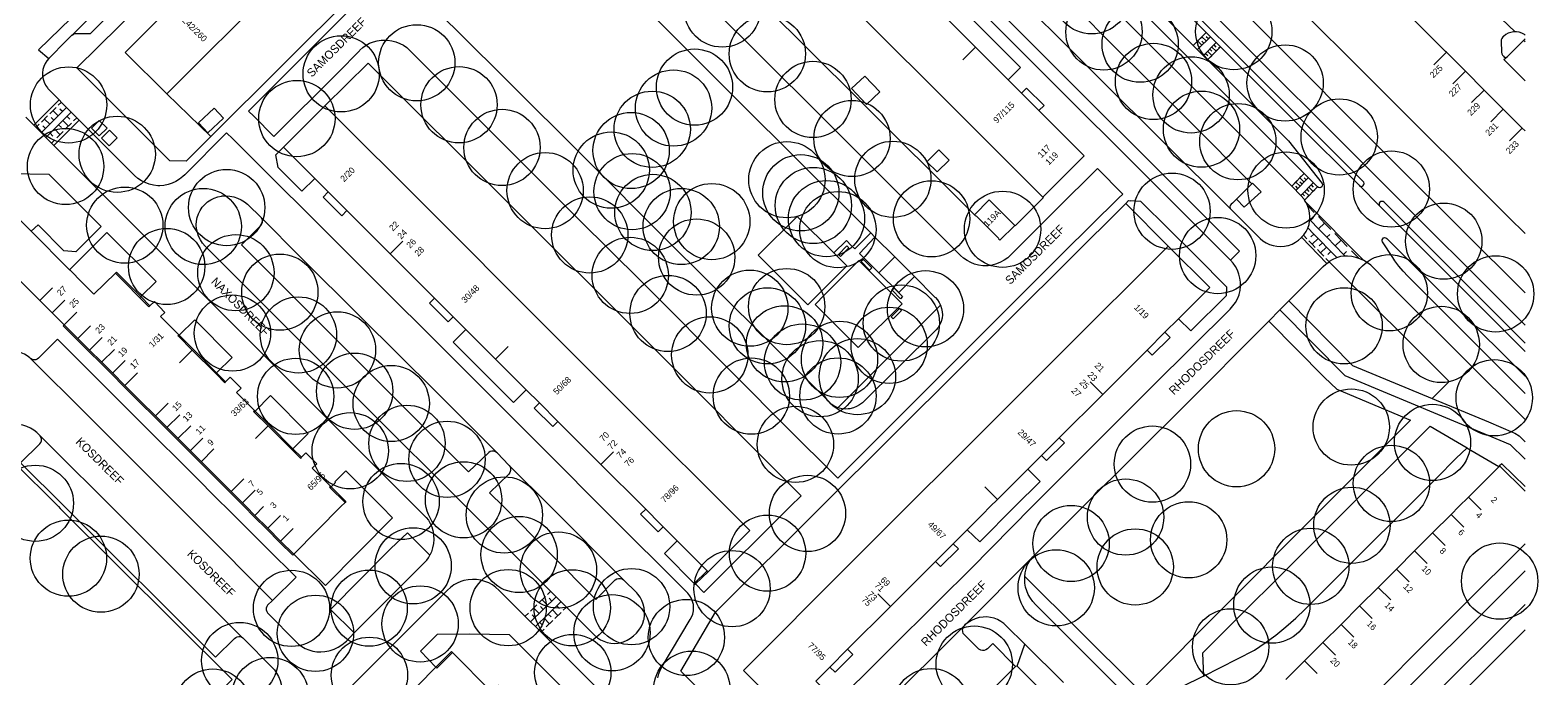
# Model space of a CAD drawing. Header units: metres. Extents: x 134994 to 136506, y 457393 to 459006.
# Tile 166 of 171: x 136249 to 136502, y 458572 to 458680. Entities that reach past the tile are written whole.
import ezdxf
from ezdxf.enums import TextEntityAlignment as Align

# ---------------------------------------------------------------- set-up
doc = ezdxf.new("R2010")
doc.units = ezdxf.units.M
for name, color, linetype, lineweight in [('B-WE-GR-BOOM-S', 250, 'Continuous', 13), ('B-WE-KG_BEBOUWING', 251, 'Continuous', 20), ('B-WE-KG_BEBOUWING TUSSENMUUR', 251, 'Continuous', 5), ('B-WE-KG_HUISNR', 251, 'Continuous', 5), ('B-WE-KG_ONDERGROND_REST', 251, 'Continuous', 5), ('B-WE-KG_STRAATNAAM', 251, 'Continuous', 5)]:
    doc.layers.add(name, color=color, linetype=linetype, lineweight=lineweight)
doc.styles.add('Styledgn000', font='dgn000.shx')

# ---------------------------------------------------------------- blocks, each defined once
blk = doc.blocks.new('SGR-BOOM_02')
blk.add_circle((0, 0), 6.4)

msp = doc.modelspace()

# ---------------------------------------------------------------- linework, layer by layer
at = {"layer": 'B-WE-KG_BEBOUWING', "flags": 128}
for points in [[(136325.68, 458722.84), (136318.79, 458729.74), (136318.72, 458729.81), (136308.59, 458719.68), (136305.81, 458716.9), (136305.62, 458716.71), (136300.79, 458711.88), (136295.77, 458706.87), (136293.41, 458704.5), (136290.44, 458701.53), (136283.11, 458694.21), (136275.67, 458686.77), (136272.7, 458683.8), (136270.4, 458681.5), (136265.16, 458676.26), (136272.12, 458669.3), (136290.07, 458687.25), (136307.75, 458704.92)], [(136362.8, 458589.21), (136362.94, 458589.07), (136369.91, 458596), (136365.92, 458600), (136351.88, 458614.04), (136334.21, 458631.72), (136316.53, 458649.41), (136298.66, 458667.28), (136291.7, 458660.34), (136296.93, 458655.09), (136299.2, 458652.82), (136302.32, 458649.7), (136309.59, 458642.43), (136317.02, 458635), (136320.14, 458631.88), (136322.29, 458629.74), (136327.27, 458624.75), (136332.4, 458619.62), (136334.62, 458617.4), (136337.75, 458614.27), (136344.94, 458607.08), (136352.02, 458600), (136355.42, 458596.59), (136354.58, 458595.76), (136351.61, 458598.72), (136352.46, 458599.58), (136351.61, 458598.72), (136354.58, 458595.76), (136355.42, 458596.59), (136357.74, 458594.27)], [(136414.38, 458647.2), (136410.11, 458651.48), (136407.62, 458649), (136407.85, 458648.78), (136407.9, 458648.83), (136411.72, 458645), (136411.67, 458644.95), (136411.89, 458644.72)]]:
    msp.add_lwpolyline(points, close=True, dxfattribs=at)
for points in [[(136435.84, 458709.97), (136478.19, 458667.63), (136481.38, 458664.45), (136484.52, 458661.3), (136487.74, 458658.09), (136490.92, 458654.9), (136494.11, 458651.72), (136497.29, 458648.54), (136500, 458645.83)], [(136403.05, 458681.9), (136407.79, 458677.15), (136413.28, 458671.65), (136415.51, 458669.42), (136418.44, 458666.5), (136426.05, 458658.88), (136419.07, 458651.93), (136400.84, 458670.17), (136383.16, 458687.85)], [(136500, 458663.08), (136499.53, 458663.55), (136496.35, 458666.73), (136493.13, 458669.94), (136489.98, 458673.09), (136486.8, 458676.27), (136486.67, 458676.4), (136481.21, 458681.85)], [(136391.72, 458669.61), (136389.49, 458667.51), (136387, 458670.17), (136389.23, 458672.27), (136391.72, 458669.61)], [(136277.44, 458664.42), (136280.05, 458666.88), (136281.61, 458665.23), (136278.99, 458662.78), (136277.44, 458664.42)], [(136401.39, 458656.18), (136399.65, 458657.88), (136401.62, 458659.89), (136403.36, 458658.18), (136401.39, 458656.18)], [(136380.99, 458570.69), (136383.38, 458573.08), (136384.23, 458572.22), (136387.2, 458575.2), (136386.34, 458576.05), (136387.2, 458575.2), (136384.23, 458572.22), (136383.38, 458573.08), (136386.34, 458576.05), (136393.53, 458583.24), (136401.09, 458590.8), (136401.94, 458589.95), (136404.92, 458592.92), (136404.05, 458593.77), (136404.92, 458592.92), (136401.94, 458589.95), (136401.09, 458590.8), (136404.05, 458593.77), (136406.39, 458596.1), (136408.95, 458598.67), (136410.28, 458600), (136411.47, 458601.19), (136416.58, 458606.29), (136418.88, 458608.59), (136421.86, 458611.57), (136429.15, 458618.85), (136436.6, 458626.29), (136439.58, 458629.27), (136441.87, 458631.55), (136447.11, 458636.78), (136440.14, 458643.75), (136422.19, 458625.82), (136404.51, 458608.16), (136396.35, 458600), (136386.56, 458590.21), (136368.88, 458572.51), (136375.86, 458565.55)], [(136269.28, 458633.72), (136267.76, 458635.25), (136263.67, 458639.36), (136263.51, 458639.21), (136269.12, 458633.57), (136269.28, 458633.72), (136270.03, 458634.43), (136271.79, 458632.6), (136271.08, 458631.91), (136274.13, 458628.85), (136273.97, 458628.7), (136274.06, 458628.61), (136276.38, 458626.29), (136280.32, 458622.33), (136281.84, 458620.81), (136281.99, 458620.97), (136282.76, 458621.74), (136284.58, 458619.9), (136283.8, 458619.15), (136286.82, 458616.15), (136286.66, 458615.99), (136286.78, 458615.88), (136289.11, 458613.55), (136294.58, 458608.11), (136294.73, 458608.28), (136295.47, 458609.01), (136297.29, 458607.2), (136296.53, 458606.44), (136299.59, 458603.41), (136299.44, 458603.25), (136299.53, 458603.16), (136302.02, 458600.69), (136301.34, 458600), (136293.41, 458592.04), (136293.24, 458591.86), (136291.05, 458594.06), (136288.89, 458596.21), (136286.74, 458598.37), (136285.11, 458600), (136284.65, 458600.46), (136282.74, 458602.37), (136280.35, 458604.76), (136277.72, 458607.39), (136275.89, 458609.23), (136273.83, 458611.28), (136272, 458613.12), (136270.05, 458615.06), (136267.62, 458617.49), (136264.92, 458620.19), (136262.84, 458622.27), (136261.03, 458624.07), (136258.98, 458626.12), (136257.03, 458628.07), (136254.73, 458630.36), (136254.9, 458630.53), (136257.2, 458628.24), (136259.15, 458626.29), (136261.2, 458624.24), (136263.01, 458622.44), (136265.09, 458620.36), (136267.79, 458617.66), (136270.22, 458615.23), (136272.17, 458613.29), (136274.01, 458611.45), (136276.06, 458609.4), (136277.89, 458607.56), (136280.52, 458604.93), (136282.91, 458602.54), (136284.82, 458600.63), (136285.45, 458600), (136286.91, 458598.54), (136289.07, 458596.39), (136291.22, 458594.23), (136293.41, 458592.04)], [(136281.99, 458620.97), (136280.48, 458622.48), (136276.53, 458626.44), (136274.22, 458628.76), (136274.13, 458628.85)], [(136436.6, 458626.29), (136437.45, 458625.44), (136440.43, 458628.42), (136439.58, 458629.27)], [(136334.62, 458617.4), (136333.78, 458616.55), (136336.9, 458613.43), (136337.75, 458614.27)], [(136294.73, 458608.28), (136293.27, 458609.73), (136289.27, 458613.71), (136286.92, 458616.04), (136286.82, 458616.15)], [(136500, 458603.36), (136496.08, 458607.18), (136495.72, 458606.83), (136500, 458602.6)], [(136495.72, 458606.83), (136495.59, 458606.7), (136493.14, 458604.24), (136490.5, 458601.6), (136488.89, 458600), (136487.58, 458598.69), (136484.47, 458595.58), (136481.47, 458592.57), (136478.43, 458589.53), (136475.35, 458586.45), (136472.24, 458583.34), (136469.13, 458580.23), (136466.09, 458577.19), (136463.02, 458574.11), (136459.87, 458570.96)], [(136352.46, 458599.58), (136351.61, 458598.72), (136354.58, 458595.76), (136355.42, 458596.59)], [(136401.09, 458590.8), (136401.94, 458589.95), (136404.92, 458592.92), (136404.05, 458593.77)], [(136326.61, 458568.94), (136320.05, 458575.52), (136317.42, 458572.89), (136317.27, 458573.04), (136314.21, 458569.99)], [(136383.38, 458573.08), (136384.23, 458572.22), (136387.2, 458575.2), (136386.34, 458576.05)]]:
    msp.add_lwpolyline(points, dxfattribs=at)
at = {"layer": 'B-WE-KG_BEBOUWING'}
for points in [[(136415.51, 458669.42), (136416.37, 458670.25), (136419.29, 458667.32), (136418.44, 458666.5)], [(136242.82, 458652.8), (136249.36, 458646.24), (136255.79, 458639.77), (136255.88, 458639.67), (136257.93, 458637.62), (136259.89, 458635.65), (136263.51, 458639.21)], [(136299.2, 458652.82), (136298.34, 458651.96), (136301.46, 458648.84), (136302.32, 458649.7)], [(136254.9, 458630.53), (136252.87, 458632.56), (136250.82, 458634.61), (136246.57, 458638.85)], [(136317.02, 458635), (136316.17, 458634.16), (136319.3, 458631.03), (136320.14, 458631.88)], [(136418.88, 458608.59), (136419.73, 458607.74), (136422.71, 458610.72), (136421.86, 458611.57)], [(136299.59, 458603.41), (136299.68, 458603.32), (136302.18, 458600.85), (136302.02, 458600.69)], [(136420.1, 458513.92), (136462.35, 458556.13), (136465.35, 458559.13), (136468.53, 458562.32), (136471.68, 458565.46), (136474.76, 458568.53), (136477.8, 458571.57), (136480.91, 458574.68), (136484.03, 458577.79), (136487.1, 458580.87), (136490.14, 458583.91), (136493.15, 458586.91), (136496.26, 458590.02), (136499.18, 458592.93), (136500, 458593.76)], [(136317.27, 458573.04), (136319.89, 458575.68), (136320.05, 458575.52)]]:
    msp.add_lwpolyline(points, dxfattribs=at)
at = {"layer": 'B-WE-KG_BEBOUWING TUSSENMUUR'}
for p, q in [((136407.79, 458677.15), (136405.67, 458675.03)), ((136486.8, 458676.27), (136484.68, 458674.14)), ((136489.98, 458673.09), (136487.86, 458670.96)), ((136493.13, 458669.94), (136491.01, 458667.82)), ((136496.35, 458666.73), (136494.23, 458664.6)), ((136499.53, 458663.55), (136497.41, 458661.42)), ((136311.7, 458644.56), (136309.59, 458642.44)), ((136250.82, 458634.61), (136252.94, 458636.73)), ((136252.87, 458632.56), (136254.99, 458634.68)), ((136254.9, 458630.53), (136257.02, 458632.65)), ((136257.2, 458628.23), (136259.32, 458630.36)), ((136259.14, 458626.28), (136261.27, 458628.41)), ((136261.19, 458624.23), (136263.32, 458626.36)), ((136263, 458622.43), (136265.13, 458624.56)), ((136276.38, 458626.29), (136274.26, 458624.16)), ((136329.39, 458626.88), (136327.27, 458624.75)), ((136265.08, 458620.35), (136267.21, 458622.48)), ((136429.15, 458618.85), (136427.03, 458620.97)), ((136270.21, 458615.22), (136272.35, 458617.36)), ((136272.15, 458613.28), (136274.29, 458615.41)), ((136273.99, 458611.44), (136276.13, 458613.57)), ((136289.11, 458613.55), (136287, 458611.43)), ((136276.05, 458609.39), (136278.18, 458611.52)), ((136277.88, 458607.55), (136280.02, 458609.68)), ((136347.06, 458609.2), (136344.95, 458607.08)), ((136282.9, 458602.53), (136285.03, 458604.66)), ((136284.82, 458600.62), (136286.94, 458602.75)), ((136411.47, 458601.19), (136409.35, 458603.31)), ((136286.91, 458598.54), (136288.36, 458600)), ((136492.1, 458600), (136490.5, 458601.6)), ((136492.1, 458600), (136492.63, 458599.47)), ((136289.06, 458596.38), (136291.18, 458598.51)), ((136487.58, 458598.69), (136489.71, 458596.56)), ((136291.22, 458594.23), (136293.34, 458596.35)), ((136484.47, 458595.58), (136486.6, 458593.45)), ((136481.47, 458592.57), (136483.6, 458590.44)), ((136478.43, 458589.53), (136480.56, 458587.4)), ((136393.51, 458583.26), (136391.41, 458585.36)), ((136475.35, 458586.45), (136477.48, 458584.33)), ((136472.24, 458583.34), (136474.37, 458581.22)), ((136469.13, 458580.23), (136471.26, 458578.1)), ((136466.09, 458577.19), (136468.22, 458575.07)), ((136463.02, 458574.11), (136465.14, 458571.99))]:
    msp.add_line(p, q, dxfattribs=at)
at = {"layer": 'B-WE-KG_ONDERGROND_REST'}
for p, q in [((136281.7, 458707.03), (136250.62, 458676.67)), ((136271.92, 458694.88), (136256.25, 458679.16)), ((136428.63, 458690.27), (136462.93, 458655.94)), ((136411.42, 458683.5), (136452.07, 458642.88)), ((136256.25, 458679.16), (136256.21, 458679.12)), ((136444.33, 458677.43), (136446.5, 458679.59)), ((136444.33, 458677.43), (136444.61, 458677.71)), ((136444.79, 458677.89), (136445.34, 458678.43)), ((136445.04, 458676.73), (136447.21, 458678.88)), ((136445.77, 458677.45), (136445.07, 458678.16)), ((136445.52, 458678.61), (136446.06, 458679.15)), ((136446.13, 458677.81), (136445.78, 458678.16)), ((136446.49, 458678.17), (136445.79, 458678.88)), ((136448.18, 458677.91), (136446.04, 458675.73)), ((136446.24, 458679.33), (136446.5, 458679.59)), ((136446.5, 458679.59), (136448.89, 458677.2)), ((136446.86, 458678.53), (136446.5, 458678.88)), ((136495.99, 458678.15), (136496.05, 458676.28)), ((136500, 458678.03), (136499.75, 458678.28)), ((136250.62, 458676.67), (136252.35, 458675.24)), ((136446.74, 458675.02), (136444.33, 458677.43)), ((136445.41, 458677.09), (136445.06, 458677.45)), ((136446.4, 458676.09), (136446.75, 458675.74)), ((136446.74, 458675.02), (136448.89, 458677.2)), ((136446.74, 458676.45), (136447.46, 458675.74)), ((136447.02, 458675.3), (136446.74, 458675.02)), ((136447.09, 458676.8), (136447.45, 458676.45)), ((136447.72, 458676.01), (136447.2, 458675.48)), ((136447.44, 458677.15), (136448.15, 458676.45)), ((136447.79, 458677.51), (136448.14, 458677.16)), ((136448.41, 458676.72), (136447.89, 458676.19)), ((136448.89, 458677.2), (136448.59, 458676.9)), ((136496.42, 458675.07), (136497.01, 458675.53)), ((136254.07, 458668.27), (136249.82, 458664.02)), ((136253.9, 458667.37), (136254.43, 458667.9)), ((136272.12, 458669.3), (136279.53, 458662.16)), ((136251.06, 458662.77), (136255.31, 458667.02)), ((136251.07, 458664.54), (136252.13, 458665.6)), ((136252.48, 458664.19), (136251.6, 458665.07)), ((136256.08, 458666.22), (136251.84, 458661.98)), ((136252.48, 458665.95), (136253.54, 458667.02)), ((136253.19, 458664.89), (136252.74, 458665.34)), ((136253.89, 458665.6), (136253.01, 458666.48)), ((136254.6, 458666.31), (136254.16, 458666.75)), ((136255.38, 458665.51), (136255.84, 458665.04)), ((136257.02, 458665.28), (136256.49, 458664.75)), ((136250.18, 458663.66), (136250.71, 458664.19)), ((136251.77, 458663.48), (136251.33, 458663.92)), ((136252.55, 458662.69), (136253.02, 458662.22)), ((136257.42, 458664.88), (136253.18, 458660.64)), ((136253.26, 458663.4), (136254.19, 458662.46)), ((136254.72, 458662.98), (136253.66, 458661.93)), ((136253.96, 458664.1), (136254.43, 458663.63)), ((136254.67, 458664.81), (136255.61, 458663.87)), ((136256.14, 458664.4), (136255.08, 458663.34)), ((136253.31, 458661.57), (136252.78, 458661.04)), ((136460.85, 458653.78), (136462.93, 458655.94)), ((136461.55, 458653.08), (136463.64, 458655.23)), ((136461.95, 458654.92), (136462.46, 458655.45)), ((136462.92, 458654.49), (136462.21, 458655.19)), ((136462.64, 458655.63), (136462.93, 458655.94)), ((136463.27, 458654.85), (136462.91, 458655.19)), ((136462.93, 458655.94), (136465.18, 458653.69)), ((136454.28, 458654.3), (136451.56, 458651.61)), ((136455.72, 458652.86), (136452.89, 458650.28)), ((136455.72, 458652.86), (136454.28, 458654.3)), ((136460.85, 458653.78), (136461.09, 458654.04)), ((136461.26, 458654.22), (136461.78, 458654.75)), ((136462.24, 458653.79), (136461.52, 458654.48)), ((136461.9, 458653.43), (136461.54, 458653.78)), ((136462.58, 458654.14), (136462.22, 458654.49)), ((136464.48, 458654.39), (136462.37, 458652.26)), ((136462.65, 458652.54), (136463.01, 458652.19)), ((136465.18, 458653.69), (136463, 458651.47)), ((136463.01, 458652.91), (136463.72, 458652.21)), ((136463.37, 458653.27), (136463.73, 458652.92)), ((136463.99, 458652.48), (136463.45, 458651.93)), ((136463.73, 458653.64), (136464.44, 458652.93)), ((136464.09, 458654), (136464.45, 458653.65)), ((136464.71, 458653.21), (136464.17, 458652.66)), ((136465.18, 458653.69), (136464.89, 458653.39)), ((136475.66, 458650.38), (136472.14, 458653.94)), ((136432.99, 458650.91), (136440.14, 458643.75)), ((136452.15, 458648.41), (136450.51, 458650.05)), ((136452.89, 458650.28), (136451.56, 458651.61)), ((136463.27, 458651.75), (136463, 458651.47)), ((136463.22, 458651.14), (136472.94, 458641.32)), ((136463.6, 458650.46), (136464.64, 458649.39)), ((136463.98, 458648.06), (136464.48, 458648.55)), ((136462.51, 458645.21), (136466.75, 458640.84)), ((136463.39, 458644.97), (136462.82, 458645.55)), ((136464.57, 458645.76), (136464.06, 458645.27)), ((136466.75, 458645.21), (136467.25, 458645.7)), ((136386.14, 458644.7), (136384.04, 458642.61)), ((136388.32, 458642.51), (136391.56, 458639.25)), ((136452.07, 458642.88), (136450.57, 458641.38)), ((136465.99, 458644.29), (136465.48, 458643.81)), ((136466.7, 458643.56), (136465.7, 458642.59)), ((136467.41, 458642.83), (136466.91, 458642.34)), ((136468.13, 458643.78), (136469.14, 458644.76)), ((136470.87, 458642.97), (136472.04, 458641.76)), ((136467.12, 458641.12), (136466.58, 458641.67)), ((136457.01, 458631.16), (136458.87, 458633.06)), ((136460.39, 458634.56), (136458.87, 458633.06)), ((136455.89, 458630.01), (136457.01, 458631.16)), ((136263.48, 458618.42), (136253.78, 458628.14)), ((136268.5, 458613.41), (136263.48, 458618.42)), ((136276.24, 458605.68), (136268.5, 458613.41)), ((136490.21, 458609.83), (136488.46, 458608.14)), ((136495.59, 458606.7), (136490.21, 458609.83)), ((136327.52, 458609.06), (136329.51, 458606.98)), ((136336.49, 458600), (136329.51, 458606.98)), ((136485.14, 458604.78), (136488.46, 458608.14)), ((136281.2, 458600.72), (136276.24, 458605.68)), ((136480.36, 458600), (136485.14, 458604.78)), ((136253.95, 458600), (136254.24, 458599.71)), ((136280.28, 458574.71), (136254.97, 458600)), ((136284.66, 458578.12), (136262.76, 458600)), ((136274.12, 458600), (136277.3, 458596.82)), ((136281.92, 458600), (136281.2, 458600.72)), ((136288.95, 458592.99), (136281.92, 458600)), ((136348.76, 458587.73), (136336.49, 458600)), ((136417.33, 458600), (136413.84, 458596.51)), ((136425.85, 458600), (136417.7, 458591.87)), ((136466.27, 458600), (136463.49, 458597.21)), ((136470.54, 458600), (136465.62, 458595.08)), ((136472.02, 458591.66), (136480.36, 458600)), ((136289.84, 458584.25), (136277.3, 458596.82)), ((136417.43, 458591.59), (136417.7, 458591.87)), ((136360.61, 458587.09), (136362.8, 458589.21)), ((136405.88, 458580.01), (136417.43, 458591.59)), ((136362.94, 458589.07), (136360.84, 458587.04)), ((136333.16, 458580.66), (136337.43, 458584.85)), ((136334.56, 458583.86), (136335.63, 458584.91)), ((136336.01, 458583.45), (136335.09, 458584.38)), ((136335.98, 458585.25), (136336.52, 458585.78)), ((136336.72, 458584.15), (136336.26, 458584.61)), ((136393, 458575.62), (136401.65, 458584.22)), ((136332.24, 458581.59), (136332.78, 458582.11)), ((136333.13, 458582.46), (136334.2, 458583.51)), ((136333.87, 458581.36), (136333.41, 458581.82)), ((136334.58, 458582.05), (136333.67, 458582.98)), ((136338.26, 458584.06), (136333.98, 458579.87)), ((136335.29, 458582.75), (136334.84, 458583.22)), ((136336.12, 458581.96), (136336.58, 458581.5)), ((136336.83, 458582.66), (136337.75, 458581.73)), ((136338.28, 458582.25), (136337.21, 458581.21)), ((136337.54, 458583.36), (136338, 458582.89)), ((136339.17, 458583.13), (136338.64, 458582.6)), ((136334.69, 458580.57), (136335.15, 458580.1)), ((136335.43, 458579.46), (136334.89, 458578.93)), ((136335.41, 458581.27), (136336.32, 458580.33)), ((136336.86, 458580.86), (136335.79, 458579.81)), ((136377.54, 458551.78), (136405.88, 458580.01)), ((136422.18, 458501.63), (136500, 458579.32)), ((136414.79, 458573.22), (136416.05, 458576.91)), ((136416.05, 458576.91), (136422.54, 458570.49)), ((136414.53, 458573.15), (136384.43, 458543.04)), ((136414.79, 458573.22), (136414.53, 458573.15)), ((136418.86, 458569.12), (136414.79, 458573.22))]:
    msp.add_line(p, q, dxfattribs=at)
at = {"layer": 'B-WE-KG_ONDERGROND_REST', "flags": 128}
for points in [[(136450.57, 458641.38), (136438.23, 458653.76), (136398.82, 458693.16), (136377.53, 458714.4), (136344.53, 458747.52)], [(136407.62, 458649), (136388.07, 458668.51), (136356.59, 458699.84), (136330.48, 458725.87), (136322.73, 458733.64)], [(136500, 458635.91), (136478.52, 458657.27), (136454.36, 458681.49), (136428.27, 458707.45), (136446.62, 458725.78), (136449.27, 458725.72), (136452.18, 458722.85), (136446.2, 458716.86)], [(136333.36, 458713.98), (136285.8, 458666.41)], [(136500, 458630.47), (136423.99, 458706.42), (136423.97, 458706.45), (136423.85, 458706.61), (136423.81, 458706.8)], [(136285.8, 458666.41), (136286.71, 458665.54), (136290.08, 458662.16), (136300.79, 458672.85), (136304.43, 458676.53), (136304.51, 458676.61), (136305.01, 458677.06), (136305.56, 458677.45), (136306.15, 458677.78), (136306.78, 458678.03), (136307.43, 458678.21), (136308.1, 458678.3), (136308.78, 458678.32), (136309.17, 458678.3), (136309.86, 458678.2), (136310.54, 458678.02), (136311.19, 458677.77), (136311.81, 458677.45), (136312.38, 458677.05), (136312.91, 458676.59), (136333.43, 458656.02), (136341.35, 458648.11), (136351.63, 458637.89), (136367.7, 458621.8), (136375.97, 458613.48), (136384.69, 458604.8), (136397.94, 458618.02), (136415.51, 458635.62), (136422.51, 458642.6), (136431.82, 458651.84), (136432.49, 458652.45), (136428.24, 458656.76), (136421.31, 458649.86), (136413.75, 458642.26), (136413.21, 458641.78), (136412.62, 458641.37), (136411.98, 458641.02), (136411.31, 458640.75), (136410.62, 458640.55), (136409.91, 458640.42), (136409.7, 458640.42), (136409, 458640.44), (136408.31, 458640.54), (136407.64, 458640.72), (136406.99, 458640.98), (136406.38, 458641.31), (136405.8, 458641.7), (136405.28, 458642.16), (136381.47, 458666.01), (136345.3, 458702.05)], [(136446.5, 458679.59), (136429.84, 458696.26), (136424.02, 458702.05), (136423.93, 458702.15), (136423.86, 458702.34), (136423.88, 458702.53)], [(136472.14, 458653.94), (136472.3, 458653.82), (136472.48, 458653.77), (136472.68, 458653.8), (136472.85, 458653.9), (136472.96, 458654.06), (136473.01, 458654.25), (136472.97, 458654.45), (136472.86, 458654.61), (136424.66, 458702.75), (136424.5, 458702.85), (136424.3, 458702.88), (136424.12, 458702.83), (136423.97, 458702.7), (136423.88, 458702.53)], [(136316.15, 458698.8), (136303.66, 458686.28), (136279.53, 458662.16)], [(136426.23, 458692.67), (136426.2, 458692.7), (136422.79, 458697.65), (136422.74, 458697.71), (136422.68, 458697.9), (136422.71, 458698.1), (136422.8, 458698.27), (136422.96, 458698.39), (136423.15, 458698.43), (136423.34, 458698.4), (136423.51, 458698.3), (136444.33, 458677.43)], [(136256.25, 458679.16), (136256.45, 458679.31), (136256.7, 458679.4), (136256.96, 458679.41), (136259.3, 458679.41), (136271.51, 458691.64), (136271.62, 458694.21), (136271.65, 458694.46), (136271.76, 458694.69), (136271.92, 458694.88)], [(136412.42, 458689.5), (136415.62, 458692.69), (136424.94, 458683.4), (136430.64, 458677.69), (136443.84, 458664.54), (136454.18, 458654.2)], [(136450.51, 458650.05), (136428.4, 458672.07), (136411.2, 458689.3)], [(136460.85, 458653.78), (136452.4, 458662.23), (136428.07, 458686.5), (136426.49, 458688.06)], [(136492.61, 458685.33), (136496.04, 458681.91), (136498.31, 458679.71)], [(136279.53, 458662.16), (136275.34, 458657.98), (136272.63, 458658.05), (136257.04, 458673.66), (136267.74, 458684.23), (136270.4, 458681.5)], [(136384.7, 458616.6), (136384.49, 458616.68), (136384.02, 458616.91), (136383.6, 458617.21), (136383.23, 458617.57), (136373.38, 458627.45), (136354.68, 458646.09), (136343.35, 458657.44), (136328.04, 458672.74), (136317.16, 458683.54)], [(136413.28, 458671.65), (136415.32, 458673.74), (136405.12, 458683.97), (136403.05, 458681.9)], [(136354.2, 458681.89), (136361, 458675.14), (136368.91, 458667.18), (136377.21, 458658.94), (136390.21, 458645.97)], [(136256.21, 458679.12), (136255.31, 458678.24), (136252.35, 458675.24), (136252, 458674.83), (136251.7, 458674.38), (136251.48, 458673.88), (136251.34, 458673.36), (136251.27, 458672.83), (136251.28, 458672.29), (136251.37, 458671.75), (136251.54, 458671.24), (136251.78, 458670.76), (136252.09, 458670.31), (136252.18, 458670.2)], [(136256.25, 458679.16), (136256.24, 458679.16), (136256.21, 458679.12)], [(136496.28, 458678.85), (136496.11, 458678.61), (136496.01, 458678.34), (136495.99, 458678.15)], [(136498.31, 458679.71), (136498.08, 458679.71), (136497.61, 458679.62), (136497.17, 458679.47), (136496.75, 458679.24), (136496.38, 458678.94), (136496.28, 458678.85)], [(136497.06, 458675.58), (136499.75, 458678.28)], [(136499.9, 458679.24), (136499.48, 458679.47), (136499.03, 458679.63), (136498.56, 458679.71), (136498.31, 458679.71)], [(136499.75, 458678.28), (136500, 458678.53)], [(136500, 458679.14), (136499.9, 458679.24)], [(136448.89, 458677.2), (136461.7, 458664.4), (136472.14, 458653.94)], [(136496.05, 458676.28), (136496.09, 458676.02), (136496.21, 458675.78), (136496.36, 458675.62)], [(136496.36, 458675.62), (136496.49, 458675.48), (136496.66, 458675.42), (136496.85, 458675.44), (136497.01, 458675.53)], [(136497.01, 458675.53), (136497.06, 458675.58)], [(136376.7, 458600), (136378.53, 458601.83), (136352.66, 458627.78), (136305.9, 458674.47), (136298.66, 458667.28)], [(136446.74, 458675.02), (136460.32, 458661.42), (136465.93, 458654.25), (136465.99, 458654.07), (136465.97, 458653.88), (136465.88, 458653.71), (136465.73, 458653.59), (136465.54, 458653.54), (136465.35, 458653.58), (136465.18, 458653.69)], [(136496.42, 458675.07), (136500, 458671.48)], [(136254.07, 458668.27), (136253.45, 458668.91), (136252.18, 458670.2)], [(136257.42, 458664.88), (136254.53, 458667.8), (136254.07, 458668.27)], [(136249.82, 458664.02), (136248.46, 458665.4)], [(136253.18, 458660.64), (136249.94, 458663.9), (136249.82, 458664.02)], [(136344.96, 458600), (136336.91, 458608.12), (136322.73, 458622.31), (136283.2, 458661.73), (136282.15, 458662.76), (136275.12, 458655.7), (136274.83, 458655.43), (136274.27, 458654.99), (136273.66, 458654.61), (136273.02, 458654.3), (136272.34, 458654.06), (136271.64, 458653.9), (136270.93, 458653.83), (136270.61, 458653.84), (136269.89, 458653.95), (136269.18, 458654.13), (136268.5, 458654.39), (136267.86, 458654.72), (136267.25, 458655.11), (136266.69, 458655.58), (136259.35, 458662.93), (136257.42, 458664.88)], [(136260.79, 458664.85), (136262.09, 458663.55), (136260.77, 458662.23), (136259.47, 458663.54), (136260.79, 458664.85)], [(136263.78, 458661.89), (136262.48, 458663.18), (136261.15, 458661.84), (136262.46, 458660.55), (136263.78, 458661.89)], [(136313.79, 458600), (136301.37, 458612.44), (136295.61, 458618.19), (136287.51, 458626.33), (136260.36, 458653.43), (136253.18, 458660.64)], [(136296.93, 458655.09), (136294.77, 458652.97), (136290.82, 458656.94), (136290.43, 458659.08), (136291.7, 458660.34)], [(136240.1, 458650.41), (136235.41, 458654.96), (136236.26, 458655.9), (136245.89, 458655.91), (136252.32, 458655.82), (136261.13, 458647.01), (136256.86, 458642.75), (136254.86, 458642.92), (136250.52, 458647.32), (136249.36, 458646.24)], [(136454.18, 458654.2), (136451.56, 458651.61), (136450.9, 458650.95), (136450.69, 458650.77), (136450.55, 458650.56), (136450.49, 458650.31), (136450.51, 458650.05)], [(136460.85, 458653.78), (136462.45, 458652.18), (136462.86, 458651.68), (136463, 458651.47)], [(136322.29, 458600), (136305.36, 458616.92), (136291.85, 458630.4), (136284.26, 458638.03), (136278.55, 458643.73), (136278.53, 458643.75), (136278.11, 458644.25), (136277.75, 458644.8), (136277.46, 458645.38), (136277.25, 458646), (136277.11, 458646.64), (136277.06, 458647.29), (136277.08, 458647.94), (136277.22, 458648.56), (136277.43, 458649.16), (136277.72, 458649.72), (136278.08, 458650.25), (136278.5, 458650.72), (136278.97, 458651.15), (136279.5, 458651.5), (136280.07, 458651.79), (136280.66, 458652.01), (136281.28, 458652.14), (136281.39, 458652.16), (136282.05, 458652.19), (136282.71, 458652.14), (136283.36, 458652.01), (136283.99, 458651.81), (136284.59, 458651.53), (136285.15, 458651.18), (136285.67, 458650.77), (136288.02, 458648.46)], [(136381.96, 458600), (136405.63, 458623.61), (136414.02, 458632), (136432.99, 458650.91)], [(136419.07, 458651.93), (136419.14, 458651.86), (136414.45, 458647.13), (136414.38, 458647.2)], [(136432.99, 458650.91), (136433.48, 458651.39), (136433.77, 458651.35)], [(136441.87, 458631.55), (136443.92, 458629.49), (136449.89, 458635.47), (136449.96, 458636.83), (136444.81, 458642.03), (136435.53, 458651.25), (136433.77, 458651.35)], [(136462.51, 458645.21), (136462.89, 458645.65), (136463.25, 458646.18), (136463.54, 458646.75), (136463.76, 458647.36), (136463.86, 458648), (136463.89, 458648.65), (136463.84, 458649.3), (136463.71, 458649.94), (136463.5, 458650.55), (136463.22, 458651.14)], [(136463.22, 458651.14), (136463, 458651.47)], [(136500, 458627.43), (136476.35, 458651.09), (136476.19, 458651.2), (136475.99, 458651.24), (136475.8, 458651.2), (136475.64, 458651.09), (136475.53, 458650.92), (136475.5, 458650.73), (136475.54, 458650.54), (136475.66, 458650.38)], [(136475.66, 458650.38), (136487.87, 458638.2), (136500, 458626.06)], [(136327.52, 458609.06), (136327.26, 458609.21), (136326.97, 458609.3), (136326.67, 458609.3), (136326.38, 458609.23), (136326.12, 458609.08), (136322.75, 458605.82), (136305.9, 458622.66), (136284.64, 458643.95), (136287.92, 458647.22), (136288.08, 458647.46), (136288.17, 458647.73), (136288.18, 458648.01), (136288.11, 458648.29), (136288.02, 458648.46)], [(136327.52, 458609.06), (136317.29, 458619.27), (136304.59, 458631.87), (136294.55, 458641.88), (136288.02, 458648.46)], [(136379.67, 458633.88), (136371.35, 458642.2), (136377.89, 458648.73), (136384.04, 458642.61)], [(136452.15, 458648.41), (136455.4, 458645.16), (136455.55, 458645.02), (136456.03, 458644.61), (136456.56, 458644.28), (136457.13, 458644.01), (136457.73, 458643.82), (136458.35, 458643.71), (136458.98, 458643.67), (136459.61, 458643.72), (136460.22, 458643.84), (136460.3, 458643.86), (136460.9, 458644.08), (136461.47, 458644.38), (136461.99, 458644.74), (136462.47, 458645.17), (136462.51, 458645.21)], [(136463.87, 458648.17), (136463.98, 458648.06)], [(136463.98, 458648.06), (136465.36, 458646.63)], [(136465.33, 458648.68), (136466.37, 458647.61)], [(136465.36, 458646.63), (136466.37, 458647.61)], [(136466.37, 458647.61), (136467.41, 458646.54)], [(136267.76, 458635.25), (136270.34, 458637.81), (136262.05, 458646.03), (136255.79, 458639.77)], [(136386.14, 458644.7), (136386.96, 458643.84), (136387.57, 458643.26), (136390.21, 458645.97)], [(136390.93, 458645.25), (136388.32, 458642.51)], [(136390.21, 458645.97), (136390.93, 458645.25)], [(136390.93, 458645.25), (136394.24, 458641.95)], [(136464.57, 458645.76), (136463.56, 458646.8)], [(136465.28, 458645.03), (136464.27, 458644.05)], [(136465.28, 458645.03), (136464.57, 458645.76)], [(136465.99, 458644.29), (136465.28, 458645.03)], [(136465.36, 458646.63), (136466.75, 458645.21)], [(136466.75, 458645.21), (136468.13, 458643.78)], [(136468.1, 458645.83), (136469.14, 458644.76)], [(136500, 458619.02), (136480.34, 458638.71), (136479.55, 458639.52), (136478.83, 458640.37), (136478.17, 458641.27), (136477.8, 458641.85), (136476.1, 458644.45), (136476.03, 458644.62), (136476.03, 458644.81), (136476.11, 458644.98), (136476.25, 458645.11), (136476.43, 458645.16), (136476.62, 458645.14), (136476.78, 458645.04), (136476.96, 458644.86), (136500, 458621.89)], [(136384.04, 458642.61), (136386.22, 458640.42), (136381.88, 458636.09), (136379.67, 458633.88)], [(136385.14, 458641.98), (136386.57, 458643.44), (136386.21, 458643.79), (136384.79, 458642.33), (136385.14, 458641.98)], [(136464.27, 458644.05), (136463.74, 458644.6)], [(136464.81, 458643.51), (136464.27, 458644.05)], [(136465.7, 458642.59), (136465.16, 458643.14)], [(136466.23, 458642.04), (136465.7, 458642.59)], [(136466.7, 458643.56), (136465.99, 458644.29)], [(136467.41, 458642.83), (136466.7, 458643.56)], [(136468.41, 458641.8), (136467.41, 458642.83)], [(136468.13, 458643.78), (136469.52, 458642.35)], [(136469.14, 458644.76), (136470.17, 458643.69)], [(136469.52, 458642.35), (136470.02, 458642.84)], [(136469.52, 458642.35), (136469.77, 458642.09)], [(136388.24, 458641.31), (136395.5, 458634.02), (136388.12, 458626.73), (136380.87, 458633.96)], [(136388.24, 458641.31), (136382.45, 458635.53), (136380.87, 458633.96)], [(136388.63, 458641.16), (136390.04, 458639.72), (136390.4, 458640.07), (136388.98, 458641.51), (136388.63, 458641.16)], [(136394.24, 458641.95), (136391.56, 458639.25)], [(136394.24, 458641.95), (136395.86, 458640.34), (136397.56, 458638.62)], [(136450.5, 458633.15), (136450.98, 458633.69), (136451.39, 458634.28), (136451.74, 458634.91), (136452.02, 458635.58), (136452.03, 458635.62), (136452.18, 458636.3), (136452.25, 458636.99), (136452.24, 458637.68), (136452.14, 458638.36), (136451.98, 458639.03), (136451.73, 458639.67), (136451.41, 458640.29), (136451.02, 458640.86), (136450.57, 458641.38)], [(136460.39, 458634.56), (136466.13, 458640.31), (136466.6, 458640.73), (136466.75, 458640.84)], [(136466.75, 458640.84), (136467.11, 458641.11)], [(136472.94, 458641.32), (136472.3, 458641.62), (136471.63, 458641.85), (136470.93, 458642), (136470.23, 458642.07), (136469.52, 458642.07), (136469.05, 458642.02), (136468.34, 458641.77), (136467.66, 458641.44), (136467.14, 458641.13), (136467.11, 458641.11)], [(136467.11, 458641.11), (136487.26, 458621.02), (136484.43, 458618.17)], [(136500, 458614.62), (136489.64, 458624.96), (136478.04, 458636.5), (136474.61, 458640.01), (136474.11, 458640.51), (136473.55, 458640.95), (136472.94, 458641.32)], [(136391.56, 458639.25), (136394.91, 458635.94)], [(136394.91, 458635.94), (136397.56, 458638.62)], [(136397.56, 458638.62), (136400.97, 458635.19), (136401.08, 458635.09), (136401.43, 458634.7), (136401.71, 458634.27), (136401.93, 458633.8)], [(136267.76, 458635.25), (136267.6, 458635.1)], [(136394.14, 458636.68), (136395.55, 458635.26), (136395.19, 458634.91), (136393.79, 458636.33), (136394.14, 458636.68)], [(136401.93, 458633.8), (136402.11, 458633.27), (136402.21, 458632.73), (136402.24, 458632.18), (136402.18, 458631.62), (136402.05, 458631.09), (136401.83, 458630.57), (136401.55, 458630.1), (136401.21, 458629.67), (136401.15, 458629.61), (136388.83, 458617.42), (136388.36, 458617.07), (136387.85, 458616.79), (136387.31, 458616.58), (136386.74, 458616.44), (136386.42, 458616.4), (136385.91, 458616.36), (136385.4, 458616.4), (136384.91, 458616.53), (136384.7, 458616.6)], [(136384.7, 458616.6), (136393.98, 458625.85), (136401.93, 458633.8)], [(136395.39, 458632.92), (136393.97, 458631.52), (136393.62, 458631.88), (136395.04, 458633.28), (136395.39, 458632.92)], [(136417.33, 458600), (136437.56, 458620.26), (136450.5, 458633.15)], [(136458.87, 458633.06), (136469.78, 458622.01), (136495.77, 458611.18), (136497.5, 458610.44), (136500, 458607.96)], [(136460.39, 458634.56), (136471.05, 458623.69), (136484.43, 458618.17)], [(136280.48, 458622.48), (136283.09, 458625.06), (136276.81, 458631.35), (136274.22, 458628.76)], [(136332.4, 458619.62), (136330.3, 458617.51), (136320.17, 458627.62), (136322.29, 458629.74)], [(136425.85, 458600), (136443.28, 458617.39), (136455.89, 458630.01)], [(136457.01, 458631.16), (136466.35, 458621.7), (136468.42, 458619.7), (136480.76, 458614.51), (136466.27, 458600)], [(136253.78, 458628.14), (136250.59, 458624.93), (136250.38, 458624.76), (136250.13, 458624.65), (136249.85, 458624.62), (136249.58, 458624.67), (136249.34, 458624.79), (136249.24, 458624.86)], [(136274.22, 458628.76), (136274.06, 458628.61)], [(136249.24, 458624.86), (136249.14, 458624.97), (136248.7, 458625.33), (136248.22, 458625.62), (136247.7, 458625.84), (136247.16, 458625.99), (136246.6, 458626.06), (136246.03, 458626.05), (136245.48, 458625.96), (136244.94, 458625.79), (136244.43, 458625.55), (136243.95, 458625.24), (136243.53, 458624.86), (136243.44, 458624.77)], [(136274.12, 458600), (136258.69, 458615.45), (136249.24, 458624.86)], [(136280.48, 458622.48), (136280.32, 458622.33)], [(136293.27, 458609.73), (136295.85, 458612.29), (136289.52, 458618.64), (136286.92, 458616.04)], [(136484.43, 458618.17), (136493.89, 458614.26), (136498.02, 458612.46), (136498.28, 458612.35), (136499, 458611.86), (136500, 458610.86)], [(136286.92, 458616.04), (136286.78, 458615.88)], [(136286.78, 458615.88), (136286.8, 458615.91)], [(136250.82, 458611.96), (136250.34, 458612.43), (136249.81, 458612.85), (136249.23, 458613.2), (136248.61, 458613.47), (136247.97, 458613.68), (136247.3, 458613.8), (136246.63, 458613.85), (136245.95, 458613.82), (136245.29, 458613.71), (136245.08, 458613.66), (136244.39, 458613.46), (136243.73, 458613.2), (136243.1, 458612.85), (136242.52, 458612.45), (136242.27, 458612.25)], [(136254.97, 458600), (136247.6, 458607.37), (136250.79, 458610.56), (136250.96, 458610.79), (136251.07, 458611.05), (136251.09, 458611.33), (136251.03, 458611.61), (136250.9, 458611.86), (136250.82, 458611.96)], [(136262.76, 458600), (136253, 458609.76), (136250.82, 458611.96)], [(136470.54, 458600), (136481.37, 458610.85), (136484.07, 458613.53), (136490.27, 458609.89), (136490.21, 458609.83)], [(136293.27, 458609.73), (136293.12, 458609.57)], [(136293.12, 458609.57), (136293.12, 458609.57)], [(136238.85, 458600), (136246.38, 458607.53), (136253.95, 458600)], [(136329.51, 458606.98), (136329.56, 458606.93), (136329.7, 458606.66), (136329.77, 458606.35), (136329.77, 458606.04), (136329.68, 458605.75), (136329.52, 458605.48), (136326.27, 458602.33), (136328.58, 458600)], [(136308.14, 458600), (136302.13, 458606), (136300.32, 458604.16), (136300.44, 458604.04), (136299.68, 458603.32)], [(136414.39, 458600), (136418.62, 458604.24), (136416.58, 458606.29)], [(136299.68, 458603.32), (136299.53, 458603.16)], [(136299.53, 458603.16), (136299.53, 458603.16)], [(136258.68, 458546.7), (136258.85, 458546.52), (136278.82, 458566.62), (136283.06, 458570.97), (136254.24, 458599.71)], [(136308.14, 458600), (136310, 458598.14), (136298.76, 458586.76), (136293.41, 458592.04)], [(136313.79, 458600), (136315.16, 458598.63), (136315.61, 458598.2), (136316, 458597.71), (136316.33, 458597.18), (136316.58, 458596.61), (136316.76, 458596.01), (136316.87, 458595.4), (136316.88, 458595.21), (136316.91, 458594.51), (136316.85, 458593.8), (136316.72, 458593.11), (136316.51, 458592.44), (136316.24, 458591.83)], [(136322.29, 458600), (136336.11, 458586.19)], [(136328.58, 458600), (136344.12, 458584.41), (136347.37, 458587.72), (136347.63, 458587.88), (136347.92, 458587.96), (136348.21, 458587.96), (136348.5, 458587.88), (136348.76, 458587.73)], [(136354.52, 458571.26), (136354.67, 458571.92), (136354.9, 458572.55), (136355.21, 458573.16), (136359.94, 458581.04), (136360.17, 458581.46), (136360.36, 458581.96), (136360.47, 458582.49), (136360.51, 458583.02), (136360.46, 458583.55), (136360.33, 458584.08), (136360.13, 458584.57), (136359.86, 458585.03), (136359.52, 458585.45), (136345.66, 458599.3), (136344.96, 458600)], [(136380.99, 458570.69), (136383.08, 458568.64), (136373.27, 458558.9), (136371.77, 458558.88), (136358.37, 458572.4), (136364.15, 458582.27), (136381.96, 458600)], [(136376.7, 458600), (136362.23, 458585.57), (136360.84, 458587.04)], [(136414.39, 458600), (136408.5, 458594.1), (136406.39, 458596.1)], [(136416.06, 458588.28), (136434.68, 458569.74), (136435.9, 458569.55), (136463.49, 458597.21)], [(136316.24, 458591.83), (136312.49, 458595.63), (136309.72, 458593), (136299.59, 458582.72), (136303.57, 458578.8)], [(136360.61, 458587.09), (136355.6, 458592.15), (136357.74, 458594.27)], [(136413.84, 458596.51), (136407.05, 458589.62), (136401.65, 458584.22)], [(136465.62, 458595.08), (136445.9, 458575.38), (136446.04, 458571.52)], [(136288.95, 458592.99), (136293.81, 458588.16), (136289.84, 458584.25)], [(136303.57, 458578.8), (136312.68, 458587.92), (136315.73, 458591.04), (136316, 458591.43), (136316.24, 458591.83)], [(136413.64, 458512.59), (136419.21, 458511.45), (136419.74, 458511.35), (136420.28, 458511.32), (136420.82, 458511.38), (136421.33, 458511.5), (136421.9, 458511.7), (136422.43, 458511.97), (136422.93, 458512.3), (136423.38, 458512.71), (136500, 458589.23)], [(136416.06, 458588.28), (136416.12, 458588.91), (136416.27, 458589.54), (136416.49, 458590.15), (136416.78, 458590.72), (136417.14, 458591.25), (136417.43, 458591.59)], [(136446.04, 458571.52), (136454.62, 458575.89), (136456.42, 458577.14), (136458.17, 458578.45), (136459.87, 458579.83), (136461.52, 458581.27), (136463.12, 458582.77), (136472.02, 458591.66)], [(136331.87, 458581.96), (136327.83, 458586), (136327.33, 458586.44), (136326.75, 458586.85), (136326.13, 458587.19), (136325.48, 458587.46), (136324.79, 458587.65), (136324.09, 458587.76), (136323.39, 458587.79), (136322.68, 458587.74), (136321.98, 458587.62), (136321.44, 458587.45), (136320.83, 458587.18), (136320.25, 458586.85), (136319.72, 458586.45), (136319.24, 458585.98), (136285.8, 458552.54), (136275.22, 458541.91), (136263.61, 458530.36), (136252.31, 458519.17), (136237.26, 458504.1)], [(136339.56, 458582.73), (136343.89, 458578.41), (136344.36, 458578), (136344.88, 458577.66), (136345.43, 458577.4), (136346.01, 458577.2), (136346.62, 458577.08), (136347.23, 458577.04), (136347.85, 458577.09), (136348.1, 458577.13), (136348.73, 458577.31), (136349.34, 458577.57), (136349.91, 458577.9), (136350.44, 458578.29), (136350.92, 458578.75), (136351.33, 458579.26), (136351.68, 458579.82), (136351.97, 458580.42), (136352.17, 458581.04), (136352.19, 458581.11), (136352.28, 458581.75), (136352.28, 458582.38), (136352.21, 458583.02), (136352.05, 458583.64), (136351.82, 458584.23), (136351.52, 458584.79), (136351.15, 458585.31), (136350.96, 458585.53), (136348.76, 458587.73)], [(136360.61, 458587.09), (136360.75, 458586.95), (136360.84, 458587.04)], [(136446.04, 458571.52), (136438.68, 458567.88), (136438.1, 458567.61), (136437.49, 458567.42), (136436.87, 458567.3), (136436.23, 458567.27), (136435.6, 458567.31), (136434.98, 458567.44), (136434.37, 458567.64), (136433.8, 458567.91), (136433.27, 458568.26), (136432.86, 458568.6), (136417.88, 458583.6), (136417.41, 458584.09), (136417, 458584.64), (136416.66, 458585.23), (136416.39, 458585.85), (136416.2, 458586.51), (136416.08, 458587.18), (136416.05, 458587.86), (136416.06, 458588.28)], [(136289.84, 458584.25), (136289.04, 458583.45), (136288.88, 458583.22), (136288.8, 458582.94), (136288.8, 458582.66), (136288.88, 458582.39), (136289.02, 458582.15), (136289.18, 458582), (136293.7, 458577.4), (136294.2, 458576.94), (136294.75, 458576.54), (136295.34, 458576.21), (136295.97, 458575.95), (136296.62, 458575.76), (136297.29, 458575.65), (136297.97, 458575.63), (136298.65, 458575.68), (136299.31, 458575.81), (136299.5, 458575.87), (136300.19, 458576.1), (136300.85, 458576.41), (136301.47, 458576.79), (136302.05, 458577.23), (136302.24, 458577.41), (136303.57, 458578.8)], [(136336.11, 458586.19), (136339.56, 458582.73)], [(136335.3, 458578.53), (136331.87, 458581.96)], [(136500, 458583.56), (136464.79, 458548.43), (136447.47, 458531.2), (136437.31, 458520.97), (136427.09, 458510.8), (136424.54, 458508.28), (136424.08, 458507.9), (136423.57, 458507.58), (136423.02, 458507.33), (136422.44, 458507.15), (136421.85, 458507.06), (136421.24, 458507.04), (136420.64, 458507.1), (136407.03, 458509.87), (136406.55, 458509.95), (136406.06, 458509.95), (136405.57, 458509.88), (136405.13, 458509.73)], [(136414.53, 458573.15), (136410.7, 458577.04), (136409.79, 458576.12), (136409.55, 458575.95), (136409.27, 458575.85), (136408.98, 458575.83), (136408.7, 458575.88), (136408.44, 458576.02), (136408.36, 458576.08), (136405.73, 458578.73), (136405.65, 458579.04), (136405.64, 458579.36), (136405.7, 458579.67), (136405.85, 458579.96), (136405.88, 458580.01)], [(136416.05, 458576.91), (136413, 458579.95), (136412.54, 458580.38), (136412.04, 458580.74), (136411.49, 458581.04), (136410.91, 458581.26), (136410.31, 458581.41), (136409.69, 458581.48), (136409.07, 458581.47), (136408.45, 458581.38), (136408.4, 458581.37), (136407.76, 458581.17), (136407.14, 458580.9), (136406.56, 458580.55), (136406.03, 458580.14), (136405.88, 458580.01)], [(136280.28, 458574.71), (136283.5, 458577.86), (136283.7, 458578.04), (136283.94, 458578.17), (136284.21, 458578.22), (136284.48, 458578.19), (136284.66, 458578.12)], [(136284.66, 458578.12), (136284.86, 458577.98), (136285.02, 458577.8), (136289.71, 458573.11), (136290.16, 458572.61), (136290.55, 458572.06), (136290.87, 458571.47), (136291.12, 458570.84), (136291.29, 458570.19), (136291.38, 458569.53), (136291.39, 458568.86), (136291.33, 458568.19), (136291.18, 458567.53), (136291.17, 458567.5), (136290.95, 458566.85), (136290.65, 458566.22), (136290.29, 458565.63), (136289.86, 458565.09), (136289.81, 458565.03), (136289.25, 458564.5)], [(136326.61, 458568.94), (136327.77, 458570.05), (136332.17, 458565.63), (136334.11, 458565.28), (136338.47, 458569.63), (136329.61, 458578.5), (136322.91, 458578.62), (136317.47, 458578.53), (136314.66, 458575.72), (136317.27, 458573.04)], [(136335.3, 458578.53), (136335.3, 458578.53)], [(136395.97, 458517.74), (136384.46, 458529.34), (136373.48, 458540.3), (136335.3, 458578.53)], [(136393, 458575.62), (136383.26, 458565.94)]]:
    msp.add_lwpolyline(points, dxfattribs=at)

# ---------------------------------------------------------------- block references
at = {"layer": 'B-WE-GR-BOOM-S'}
for p in [(136427.29, 458685.75), (136365.32, 458683.53), (136429.35, 458679.68), (136451.13, 458679.74), (136435.42, 458677.63), (136314.06, 458674.51), (136372.87, 458676.01), (136301.37, 458672.65), (136437.66, 458671.38), (136360.65, 458670.43), (136443.96, 458669.12), (136459.74, 458671.12), (136255.64, 458667.43), (136321.15, 458667.46), (136357.14, 458666.91), (136380.53, 458668.36), (136293.94, 458665.15), (136353.56, 458663.35), (136387.08, 458661.8), (136445.71, 458663.37), (136451.81, 458661.27), (136468.82, 458662.06), (136263.8, 458659.15), (136328.36, 458660.3), (136350.02, 458659.78), (136255.14, 458657.1), (136346.68, 458656.5), (136376.16, 458654.88), (136393.93, 458654.95), (136335.59, 458653.05), (136350.19, 458652.88), (136378.49, 458652.69), (136459.9, 458653.15), (136477.56, 458653.32), (136282.16, 458650.21), (136353.68, 458649.39), (136380.59, 458650.56), (136440.77, 458649.59), (136265.07, 458647.25), (136278.23, 458647.03), (136358.43, 458647.03), (136363.55, 458647.85), (136382.8, 458648.35), (136384.71, 458646.5), (136400.42, 458648.32), (136412.34, 458646.56), (136343.08, 458645.61), (136486.35, 458644.56), (136361.01, 458641.9), (136448.43, 458642.15), (136272.1, 458640.31), (136283.71, 458639.27), (136349.87, 458638.82), (136291.08, 458636.01), (136477.23, 458635.9), (136376.12, 458633.58), (136495.06, 458635.71), (136356.22, 458632.43), (136369.93, 458633.32), (136395.35, 458630.82), (136399.41, 458633.22), (136283.13, 458629.14), (136294.2, 458628.82), (136372.88, 458630.35), (136469.63, 458630.35), (136300.74, 458626.31), (136375.77, 458627.33), (136393.31, 458627.08), (136485.93, 458627.23), (136363.22, 458625.47), (136378.78, 458624.27), (136384.98, 458624.73), (136381.72, 458621.48), (136387.98, 458621.83), (136293.74, 458618.51), (136303.64, 458619.37), (136370.19, 458618.56), (136384.73, 458618.58), (136494.83, 458618.28), (136309.77, 458617.32), (136470.84, 458613.36), (136312.41, 458610.63), (136484.47, 458610.78), (136302.9, 458609.38), (136377.58, 458610.45), (136451.59, 458609.72), (136319.13, 458607.94), (136437.48, 458607.14), (136477.58, 458603.9), (136250.06, 458600.56), (136311.42, 458600.86), (136321.91, 458601.15), (136328.75, 458598.6), (136379.61, 458598.86), (136432.98, 458598.25), (136470.94, 458596.87), (136423.83, 458593.81), (136443.56, 458594.43), (136255.61, 458591.35), (136331.23, 458591.96), (136372.91, 458592.19), (136261.07, 458588.66), (136313.45, 458590.06), (136337.83, 458589.36), (136434.59, 458589.88), (136464.05, 458589.98), (136366.95, 458586.23), (136421.34, 458586.37), (136495.74, 458587.5), (136293.04, 458582.92), (136306.06, 458582.96), (136329.39, 458583.04), (136340.14, 458583.02), (136350.1, 458583.21), (136457.51, 458583.47), (136314.62, 458580.31), (136297.06, 458578.73), (136346.81, 458578.83), (136359.29, 458578.04), (136450.6, 458576.46), (136284.36, 458574.17), (136407.59, 458573.57), (136306.11, 458571.69), (136340.23, 458572.16), (136289.48, 458568.3), (136360.21, 458569.35), (136279.85, 458566.35), (136400.35, 458566.43)]:
    msp.add_blockref('SGR-BOOM_02', p, dxfattribs=at)

# ---------------------------------------------------------------- texts
at = {"layer": 'B-WE-KG_HUISNR', "linetype": 'Continuous', "style": 'Styledgn000'}
for s, height, rotation, p in [('242/260', 1.054, 314.9922, (136275.01, 458681.92)), ('2/20', 1.054, 44.9922, (136301.48, 458654.8)), ('22', 1.054, 44.9922, (136309.68, 458646.55)), ('24', 1.054, 45.0077, (136311.06, 458645.18)), ('26', 1.054, 44.9922, (136312.57, 458643.65)), ('28', 1.054, 45.0077, (136313.93, 458642.3)), ('30/48', 1.054, 44.9922, (136321.8, 458634.47)), ('27', 1.054, 45.0464, (136253.95, 458635.68)), ('25', 1.054, 45.0464, (136256.01, 458633.66)), ('23', 1.054, 45.0387, (136260.37, 458629.32)), ('21', 1.054, 45.0387, (136262.4, 458627.32)), ('19', 1.054, 45.0387, (136264.18, 458625.42)), ('17', 1.054, 45.0387, (136266.2, 458623.41)), ('50/68', 1.054, 44.9922, (136337.2, 458619.08)), ('15', 1.054, 45.0387, (136273.26, 458616.3)), ('13', 1.054, 45.0387, (136275.05, 458614.55)), ('11', 1.054, 45.0387, (136277.22, 458612.37)), ('70', 1.054, 44.9922, (136344.96, 458611.21)), ('9', 1.05, 45.0387, (136279.19, 458610.52)), ('72', 1.054, 45.0077, (136346.33, 458609.86)), ('74', 1.054, 44.9922, (136347.82, 458608.4)), ('76', 1.054, 45.0077, (136349.15, 458607)), ('7', 1.05, 45.0387, (136286.09, 458603.58)), ('5', 1.05, 45.0387, (136287.44, 458602.22)), ('78/96', 1.054, 44.9922, (136355.26, 458600.93)), ('3', 1.05, 45.0154, (136289.72, 458599.97)), ('2', 1.05, 315.0154, (136494.54, 458601.41)), ('1', 1.05, 45.0154, (136291.78, 458597.82)), ('4', 1.05, 315, (136492.01, 458598.84)), ('6', 1.05, 315.0077, (136489.05, 458595.95)), ('8', 1.05, 315.0077, (136485.93, 458592.84)), ('10', 1.054, 315.0077, (136482.9, 458589.87)), ('12', 1.054, 315.0077, (136479.82, 458586.86)), ('14', 1.054, 315.0077, (136476.71, 458583.72)), ('16', 1.054, 315.0077, (136473.7, 458580.6)), ('18', 1.054, 315.0077, (136470.56, 458577.53)), ('20', 1.054, 315.0077, (136467.59, 458574.42))]:
    msp.add_text(s, height=height, rotation=rotation, dxfattribs=at).set_placement(p, align=Align.MIDDLE_LEFT)
for s, rotation, p in [('225', 45.0154, (136485.91, 458673.9)), ('227', 45.0154, (136489.11, 458670.74)), ('97/115', 44.9922, (136414.08, 458667.71)), ('229', 45.0154, (136492.21, 458667.57)), ('231', 45.0154, (136495.24, 458664.2)), ('117', 44.9922, (136420.15, 458660.5)), ('233', 45.0154, (136498.69, 458661.16)), ('119', 44.9922, (136421.41, 458659.28)), ('119A', 44.9922, (136411.75, 458649.57)), ('1/19', 314.969, (136436.61, 458631.79)), ('1/31', 44.9767, (136271.3, 458628.93)), ('23', 314.969, (136427.97, 458621.29)), ('21', 314.969, (136429.18, 458622.84)), ('27', 314.969, (136425.26, 458618.63)), ('25', 314.969, (136426.62, 458620)), ('33/63', 44.9767, (136285.62, 458617.91)), ('29/47', 314.969, (136417.65, 458610.25)), ('65/95', 44.9767, (136298.43, 458605.52)), ('49/67', 315.0232, (136402.56, 458594.78)), ('71', 315.0542, (136392.24, 458585.96)), ('69', 315.0542, (136393.22, 458586.86)), ('75', 315.0387, (136390.08, 458583.56)), ('73', 315.0387, (136391.04, 458584.44)), ('77/95', 315.0232, (136382.42, 458574.47))]:
    msp.add_text(s, height=1.054, rotation=rotation, dxfattribs=at).set_placement(p, align=Align.MIDDLE_RIGHT)
at = {"layer": 'B-WE-KG_STRAATNAAM', "style": 'Styledgn000'}
for s, rotation, p in [('SAMOSDREEF', 45.0744, (136296.45, 458671.99)), ('SAMOSDREEF', 45, (136413.62, 458637.18)), ('NAXOSDREEF', 314.9059, (136279.43, 458637.65)), ('RHODOSDREEF', 44.4635, (136441.08, 458618.67)), ('KOSDREEF', 315.4116, (136256.73, 458610.76))]:
    msp.add_text(s, height=1.4, rotation=rotation, dxfattribs=at).set_placement(p)
for s, rotation, p in [('KOSDREEF', 315.4503, (136279.1, 458588.32)), ('RHODOSDREEF', 44.9211, (136404.66, 458581.6))]:
    msp.add_text(s, height=1.4, rotation=rotation, dxfattribs=at).set_placement(p, align=Align.CENTER)

doc.saveas('drawing.dxf')
